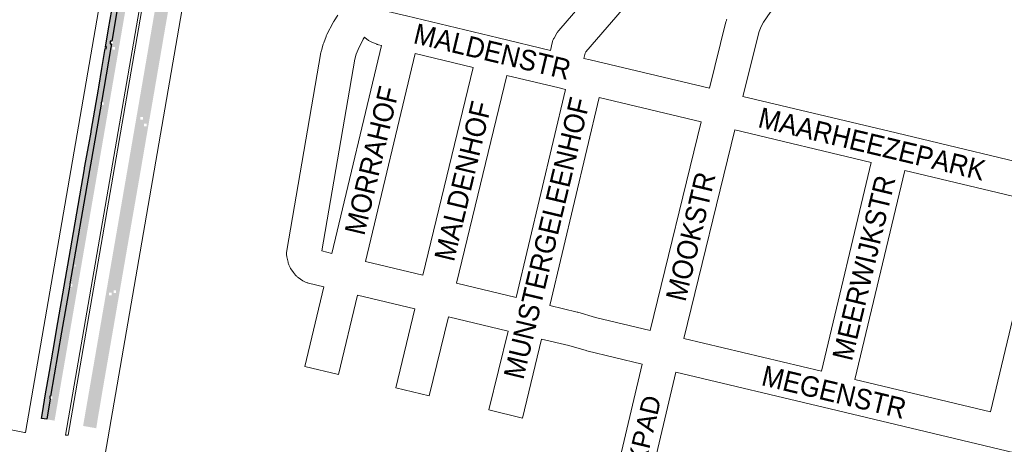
# Paper-space layout 'Layout1' of a CAD drawing. Header units: metres. Extents: x 123097 to 144122, y 392739 to 407589.
# Tile 78 of 256: x 127243 to 127615, y 399911 to 400071. Entities that reach past the tile are written whole.
import ezdxf
from ezdxf.enums import TextEntityAlignment as Align

# ---------------------------------------------------------------- set-up
doc = ezdxf.new("R2010")
doc.units = ezdxf.units.M
doc.header["$MEASUREMENT"] = 0
for name, color, linetype, lineweight in [('gs-anno-wegen algemeen tekst', 7, 'Continuous', 0), ('gs-knt-aanvullende hoofdweg', 7, 'Continuous', 0), ('gs-knt-wegen algemeen', 7, 'Continuous', 0), ('ir-ARC-asfalt-hoofdwegen-te inspecteren', 5, 'Continuous', 0), ('ir-ARC-fietspaden naastliggend- te inspecteren', 1, 'Continuous', 0)]:
    doc.layers.add(name, color=color, linetype=linetype, lineweight=lineweight)
doc.styles.add('Style-Arial', font='arial.ttf')

psp = doc.layouts.get("Layout1")

# ---------------------------------------------------------------- hatches: boundary and pattern name
at = {"layer": 'ir-ARC-asfalt-hoofdwegen-te inspecteren', "linetype": 'Continuous', "lineweight": 13, "extrusion": (0, 0, -1)}
h = psp.add_hatch(color=5, dxfattribs=at)
h.paths.add_polyline_path([(-127280.604, 400078.307, 0.0395252), (-127283.371, 400090.502, 0.0351561), (-127287.501, 400101.025), (-127288.153, 400101.025), (-127288.153, 400102.025), (-127287.985, 400102.025, 0.027053), (-127292.251, 400109.611), (-127294.826, 400108.125), (-127293.619, 400106.141), (-127292.907, 400104.936), (-127291.47, 400102.299), (-127290.16, 400099.597, -0.0246116), (-127286.79, 400091.226, -0.0304726), (-127284.466, 400082.504), (-127272.729, 400014.489), (-127272.363, 400012.365), (-127272.313, 400012.077), (-127272.029, 400010.433), (-127271.973, 400010.11), (-127256.435, 399920.081), (-127253.464, 399920.594), (-127254.777, 399928.282), (-127255.645, 399928.282), (-127255.645, 399929.282), (-127254.948, 399929.282), (-127259.078, 399953.462), (-127262.169, 399971.283), (-127262.169, 399970.727), (-127263.169, 399970.727), (-127263.169, 399971.727), (-127262.246, 399971.727), (-127269.68, 400014.587), (-127273.974, 400039.521), (-127273.974, 400039.319), (-127274.974, 400039.319), (-127274.974, 400040.319), (-127274.111, 400040.319), (-127277.671, 400060.988), (-127277.895, 400062.313), (-127278.449, 400062.313), (-127278.449, 400063.313), (-127278.065, 400063.313)])
h.paths.add_polyline_path([(-127289.19, 400098.346), (-127289.19, 400099.346), (-127288.19, 400099.346), (-127288.19, 400098.346)], flags=16)
h.paths.add_polyline_path([(-127279.286, 400060.174), (-127279.286, 400061.174), (-127278.286, 400061.174), (-127278.286, 400060.174)], flags=16)
h.paths.add_polyline_path([(-127264.114, 399978.094), (-127264.447, 399978.542), (-127264.288, 399979.078), (-127263.955, 399978.629)], flags=16)
h = psp.add_hatch(color=5, dxfattribs=at)
h.paths.add_polyline_path([(-127294.783, 400077.811, 0.0762264), (-127300.945, 400096.765), (-127302.009, 400098.743), (-127303.138, 400100.685), (-127304.356, 400102.625, 0.0000014), (-127304.356, 400102.625), (-127306.91, 400101.152, -0.035056), (-127302.823, 400093.96), (-127302.823, 400094.886), (-127301.823, 400094.886), (-127301.823, 400093.886), (-127302.787, 400093.886, -0.0741624), (-127297.683, 400077.226), (-127285.896, 400008.643), (-127279.096, 399969.236), (-127278.683, 399969.236), (-127278.683, 399968.236), (-127278.924, 399968.236), (-127270.182, 399917.572), (-127267.21, 399918.094), (-127282.796, 400008.242), (-127283.188, 400010.498)])
h.paths.add_polyline_path([(-127301.043, 400093.237), (-127301.043, 400094.237), (-127300.043, 400094.237), (-127300.043, 400093.237)], flags=16)
h.paths.add_polyline_path([(-127289.834, 400033.697), (-127289.834, 400034.697), (-127288.834, 400034.697), (-127288.834, 400033.697)], flags=16)
h.paths.add_polyline_path([(-127277.957, 399967.444), (-127277.957, 399968.444), (-127276.957, 399968.444), (-127276.957, 399967.444)], flags=16)
at = {"layer": 'ir-ARC-fietspaden naastliggend- te inspecteren', "linetype": 'Continuous', "lineweight": 30, "extrusion": (0, 0, -1)}
psp.add_hatch(color=1, dxfattribs=at).paths.add_polyline_path([(-127278.698, 400078.626, 0.0408445), (-127281.528, 400091.267), (-127281.65, 400091.622), (-127283.012, 400095.576, 0.0017798), (-127283.227, 400096.134), (-127283.227, 400096.133), (-127283.351, 400096.453, 0.0368755), (-127288.713, 400107.594, 0.0020749), (-127289.064, 400108.198), (-127290.83, 400107.291, -0.0185961), (-127287.985, 400102.025), (-127287.153, 400102.025), (-127287.153, 400101.025), (-127287.501, 400101.025, -0.0351561), (-127283.371, 400090.502, -0.0395252), (-127280.604, 400078.307), (-127278.065, 400063.313), (-127277.449, 400063.313), (-127277.449, 400062.313), (-127277.895, 400062.313), (-127277.671, 400060.988), (-127274.111, 400040.319), (-127273.974, 400040.319), (-127273.974, 400039.521), (-127269.68, 400014.587), (-127262.246, 399971.727), (-127262.169, 399971.727), (-127262.169, 399971.283), (-127259.078, 399953.462), (-127254.948, 399929.282), (-127254.645, 399929.282), (-127254.645, 399928.282), (-127254.777, 399928.282), (-127253.464, 399920.594), (-127251.466, 399920.897), (-127251.96, 399923.85), (-127252.927, 399929.397), (-127254.51, 399938.6), (-127255.93, 399946.743), (-127257.728, 399957.132), (-127262.442, 399984.619), (-127267.706, 400015.131), (-127267.771, 400015.5), (-127269.316, 400024.263), (-127270.192, 400029.003), (-127270.197, 400029.002), (-127270.26, 400029.372), (-127272.964, 400045.267), (-127272.965, 400045.267), (-127273.089, 400046.007), (-127274.257, 400053.023), (-127275.565, 400060.569), (-127275.955, 400060.498), (-127276.09, 400061.236), (-127275.696, 400061.308), (-127275.64, 400061), (-127275.654, 400061.08), (-127276.846, 400067.953)])
h = psp.add_hatch(color=1, dxfattribs=at)
h.paths.add_polyline_path([(-127297.683, 400077.226, 0.0741624), (-127302.787, 400093.886), (-127302.823, 400093.886), (-127302.823, 400093.96, 0.0270234), (-127305.886, 400099.556), (-127307.667, 400098.641, -0.0523814), (-127302.579, 400088.16), (-127302.005, 400086.494, -0.010684), (-127301.258, 400084.068), (-127301.256, 400084.068), (-127301.056, 400083.346), (-127301.057, 400083.345, -0.0204151), (-127299.981, 400078.617), (-127298.807, 400071.915), (-127298.742, 400071.546), (-127298.127, 400068.033), (-127297.867, 400066.512), (-127296.717, 400059.789), (-127296.469, 400058.341), (-127293.659, 400041.968), (-127293.658, 400041.968), (-127293.532, 400041.228), (-127293.532, 400041.228), (-127293.496, 400041.018), (-127293.15, 400039.028), (-127292.038, 400032.636), (-127291.704, 400030.713), (-127288.742, 400013.421), (-127288.388, 400011.383), (-127288.361, 400011.225), (-127288.36, 400011.225), (-127288.232, 400010.487), (-127288.232, 400010.486), (-127287.35, 400005.402), (-127287, 400003.382), (-127283.985, 399986.117), (-127283.649, 399984.168), (-127282.558, 399977.832), (-127282.309, 399976.384), (-127279.318, 399959.062), (-127278.895, 399956.619), (-127277.434, 399948.177), (-127275.372, 399936.269), (-127275.372, 399936.27), (-127275.244, 399935.53), (-127275.244, 399935.53), (-127274.709, 399932.438), (-127272.785, 399921.04), (-127272.169, 399917.223), (-127270.182, 399917.572), (-127278.924, 399968.236), (-127279.683, 399968.236), (-127279.683, 399969.236), (-127279.096, 399969.236), (-127285.896, 400008.643)])
h.paths.add_polyline_path([(-127291.163, 400031.17), (-127291.163, 400032.17), (-127290.163, 400032.17), (-127290.163, 400031.17)], flags=16)

# ---------------------------------------------------------------- linework, layer by layer
at = {"layer": 'gs-knt-aanvullende hoofdweg', "color": 7, "linetype": 'Continuous', "flags": 128}
for points in [[(127404.028, 400203.684), (127347.042, 400137.435), (127346.996, 400137.381), (127316.219, 400102.272), (127311.126, 400094.425), (127310.03, 400092.411), (127308.13, 400088.186), (127306.705, 400084.408), (127305.935, 400081.888), (127305.114, 400078.442), (127275.41, 399906.624), (127275.01, 399904.307), (127275.004, 399904.272), (127274.471, 399901.272), (127268.86, 399869.694), (127268.046, 399863.08), (127267.929, 399860.452), (127268.145, 399853.982), (127268.438, 399851.369), (127269.621, 399845.199), (127271.414, 399839.234), (127323.307, 399695.626)], [(127245.494, 399915.554), (127274.693, 400084.448), (127274.732, 400084.659), (127274.787, 400084.91), (127275.95, 400089.787), (127276.072, 400090.238), (127276.387, 400091.353), (127277.276, 400094.184), (127277.426, 400094.625), (127278.606, 400097.881), (127279.129, 400099.172), (127279.313, 400099.619), (127279.449, 400099.92)], [(127289.453, 400081.657), (127260.581, 399914.652)], [(127260.581, 399914.652), (127260.808, 399914.551), (127261.555, 399914.647), (127290.354, 400081.232)]]:
    psp.add_lwpolyline(points, dxfattribs=at)
at = {"layer": 'gs-knt-wegen algemeen', "color": 7, "linetype": 'Continuous', "flags": 128}
for points in [[(127590.838, 400206.443), (127577.679, 400199.277), (127577.331, 400199.05), (127576.823, 400198.568), (127528.583, 400142.528), (127510.052, 400121.001), (127456.936, 400059.297), (127456.655, 400058.811), (127456.193, 400056.863), (127458.578, 400056.293), (127503.545, 400045.55)], [(127620.484, 400151.591), (127588.212, 400133.823), (127584.248, 400131.546), (127580.509, 400129.184), (127569.388, 400121.133), (127563.878, 400116.798), (127559.252, 400112.784), (127557.322, 400110.775), (127526.44, 400074.2), (127523.955, 400070.556), (127523.065, 400068.854), (127522.301, 400067.051), (127516.209, 400042.525)], [(127443.529, 400059.887), (127444.207, 400062.744), (127444.287, 400063.049), (127444.382, 400063.349), (127444.491, 400063.645), (127444.614, 400063.935), (127444.752, 400064.219), (127444.903, 400064.495), (127445.965, 400066.335), (127446.123, 400066.596), (127446.294, 400066.848), (127446.476, 400067.093), (127446.669, 400067.328), (127495.937, 400124.562)], [(127381.775, 400074.834), (127382.05, 400074.597), (127382.188, 400074.541), (127389.185, 400072.87), (127423.766, 400064.609), (127443.529, 400059.887)], [(127358.06, 399970.568), (127352.255, 399971.995), (127351.975, 399972.071), (127351.698, 399972.159), (127351.426, 399972.259), (127351.159, 399972.371), (127350.897, 399972.495), (127350.64, 399972.63), (127350.39, 399972.777), (127350.147, 399972.935), (127348.423, 399974.108), (127348.171, 399974.288), (127347.927, 399974.481), (127347.693, 399974.685), (127347.469, 399974.899), (127347.256, 399975.125), (127347.053, 399975.36), (127346.862, 399975.604), (127346.683, 399975.857), (127345.519, 399977.588), (127345.352, 399977.85), (127345.197, 399978.12), (127345.056, 399978.397), (127344.927, 399978.68), (127344.813, 399978.969), (127344.713, 399979.263), (127344.626, 399979.561), (127344.554, 399979.863), (127344.119, 399981.904), (127344.062, 399982.208), (127344.019, 399982.515), (127343.991, 399982.824), (127343.977, 399983.133), (127343.979, 399983.443), (127343.995, 399983.753), (127344.025, 399984.061), (127344.071, 399984.367), (127356.969, 400059.139), (127357.013, 400059.369), (127357.065, 400059.598), (127357.126, 400059.825), (127357.828, 400062.275), (127357.903, 400062.52), (127357.988, 400062.762), (127358.881, 400065.15), (127358.975, 400065.388), (127359.079, 400065.621), (127359.191, 400065.85), (127361.523, 400070.379), (127361.645, 400070.604), (127361.775, 400070.824), (127361.914, 400071.039), (127363.339, 400073.152)], [(127503.545, 400045.55), (127509.789, 400070.688), (127509.856, 400070.935), (127509.932, 400071.179), (127510.018, 400071.42), (127510.113, 400071.658)], [(127373.434, 400064.834), (127372.923, 400064.077), (127370.942, 400060.231), (127370.274, 400058.442), (127369.739, 400056.578), (127357.25, 399984.175), (127361.084, 399983.232)], [(127379.828, 400061.718), (127378.686, 400061.991), (127378.45, 400062.052), (127378.216, 400062.123), (127377.984, 400062.201), (127377.756, 400062.289), (127376.173, 400062.93), (127375.895, 400063.05), (127375.623, 400063.183), (127375.358, 400063.328), (127375.099, 400063.486), (127374.849, 400063.655), (127374.606, 400063.836), (127374.372, 400064.028), (127373.434, 400064.834)], [(127361.084, 399983.232), (127379.828, 400061.718)], [(127392.491, 400058.694), (127373.738, 399980.165)], [(127414.393, 400053.462), (127392.491, 400058.694)], [(127395.437, 399974.98), (127414.393, 400053.462)], [(127427.056, 400050.436), (127408.1, 399971.954)], [(127446.842, 400045.711), (127427.056, 400050.436)], [(127430.617, 399966.574), (127449.232, 400045.139)], [(127446.851, 400045.709), (127446.849, 400045.709), (127446.845, 400045.709), (127446.842, 400045.711)], [(127446.851, 400045.709), (127446.849, 400045.709), (127446.845, 400045.709), (127446.842, 400045.711)], [(127449.232, 400045.139), (127446.851, 400045.709)], [(127461.896, 400042.114), (127443.281, 399963.548)], [(127500.434, 400032.907), (127461.896, 400042.114)], [(127516.209, 400042.525), (127573.969, 400028.725), (127635.821, 400013.949), (127663.758, 400041.946)], [(127481.233, 399954.132), (127500.434, 400032.907)], [(127513.098, 400029.881), (127493.896, 399951.106)], [(127564.612, 400017.574), (127513.098, 400029.881)], [(127545.774, 399938.712), (127564.612, 400017.574)], [(127577.275, 400014.549), (127558.437, 399935.686)], [(127628.416, 400002.331), (127577.275, 400014.549)], [(127104.307, 400010.627), (127126.462, 399988.152), (127126.564, 399988.047), (127165.624, 399946.594), (127168.574, 399943.847), (127175.156, 399938.496), (127178.441, 399936.173), (127185.618, 399931.791), (127193.16, 399928.069), (127196.879, 399926.534), (127204.92, 399923.833), (127208.85, 399922.801), (127215.038, 399921.537), (127245.124, 399915.61), (127245.494, 399915.554)], [(127558.437, 399935.686), (127609.578, 399923.467), (127628.416, 400002.331)], [(127373.738, 399980.165), (127395.437, 399974.98)], [(127408.1, 399971.954), (127430.617, 399966.574)], [(127370.714, 399967.501), (127363.559, 399937.543), (127363.551, 399937.536)], [(127392.38, 399962.324), (127370.714, 399967.501)], [(127443.281, 399963.548), (127453.643, 399961.072), (127453.947, 399960.991), (127460.526, 399959.079), (127481.233, 399954.132)], [(127405.043, 399959.298), (127397.832, 399929.441), (127397.824, 399929.434)], [(127427.576, 399953.914), (127405.043, 399959.298)], [(127440.239, 399950.888), (127432.983, 399921.085), (127432.976, 399921.079)], [(127478.195, 399941.471), (127457.347, 399946.452), (127457.043, 399946.533), (127450.464, 399948.445), (127440.239, 399950.888)], [(127493.896, 399951.106), (127545.774, 399938.712)], [(127461.944, 399872.63), (127478.195, 399941.471)], [(127490.859, 399938.445), (127474.609, 399869.61)]]:
    psp.add_lwpolyline(points, dxfattribs=at)
for points in [[(127641.382, 400000.462), (127641.381, 400000.459), (127641.38, 400000.456), (127641.356, 400000.386), (127641.333, 400000.315), (127641.31, 400000.242), (127641.289, 400000.17), (127641.269, 400000.097), (127622.241, 399920.441), (127636.967, 399916.923, -0.3684596), (127636.974, 399916.912), (127633.953, 399904.266, -0.3848432), (127633.942, 399904.259), (127612.884, 399909.29), (127549.08, 399924.535), (127490.859, 399938.445)], [(127363.551, 399937.536), (127363.547, 399937.536), (127350.902, 399940.556, -0.368463), (127350.895, 399940.567), (127358.06, 399970.568)], [(127397.824, 399929.434), (127397.82, 399929.434), (127385.183, 399932.487, -0.3683383), (127385.176, 399932.497), (127392.38, 399962.324)], [(127432.976, 399921.079), (127432.971, 399921.078), (127420.34, 399924.154, -0.3682498), (127420.333, 399924.165), (127427.576, 399953.914)]]:
    psp.add_lwpolyline(points, format="xyb", dxfattribs=at)
at = {"layer": 'ir-ARC-fietspaden naastliggend- te inspecteren', "color": 1, "linetype": 'Continuous', "lineweight": 30}
psp.add_lwpolyline([(127280.604, 400078.307), (127278.065, 400063.313), (127277.449, 400063.313), (127277.449, 400062.313), (127277.895, 400062.313), (127277.671, 400060.988), (127274.111, 400040.319), (127273.974, 400040.319), (127273.974, 400039.521), (127269.68, 400014.587), (127262.246, 399971.727), (127262.169, 399971.727), (127262.169, 399971.283), (127259.078, 399953.462), (127254.948, 399929.282), (127254.645, 399929.282), (127254.645, 399928.282), (127254.777, 399928.282), (127253.464, 399920.594), (127251.466, 399920.897), (127251.96, 399923.85), (127252.927, 399929.397), (127254.51, 399938.6), (127255.93, 399946.743), (127257.728, 399957.132), (127262.442, 399984.619), (127267.706, 400015.131), (127267.771, 400015.5), (127269.316, 400024.263), (127270.192, 400029.003), (127270.197, 400029.002), (127270.26, 400029.372), (127272.964, 400045.267), (127272.965, 400045.267), (127273.089, 400046.007), (127274.257, 400053.023), (127275.565, 400060.569), (127275.955, 400060.498), (127276.09, 400061.236), (127275.696, 400061.308), (127275.64, 400061), (127275.654, 400061.08), (127276.846, 400067.953), (127278.698, 400078.626, -0.0408445)], format="xyb", dxfattribs=at)

# ---------------------------------------------------------------- texts
at = {"layer": 'gs-anno-wegen algemeen tekst', "color": 7, "style": 'Style-Arial', "width": 0.909091}
for s, rotation, p in [('MALDENSTR', 346.56495, (127421.658, 400059.426)), ('MORRAHOF', 76.56439, (127376.165, 400018.291)), ('MALDENHOF', 76.56439, (127410.508, 400010.543)), ('MUNSTERGELEENHOF', 76.56439, (127442.166, 399989.001)), ('MAARHEEZEPARK', 346.56446, (127564.914, 400024.56)), ('MOOKSTR', 76.56439, (127496.464, 399989.624)), ('MEERWIJKSTR', 76.56579, (127561.818, 399977.777)), ('MEGENSTR', 346.56476, (127550.593, 399930.867))]:
    psp.add_text(s, height=7.7, rotation=rotation, dxfattribs=at).set_placement(p, align=Align.MIDDLE_CENTER)
at = {"layer": 'gs-anno-wegen algemeen tekst', "color": 7, "style": 'Style-Arial'}
psp.add_text('MOOKPAD', height=7, rotation=76.56388, dxfattribs=at).set_placement((127476.269, 399905.092), align=Align.MIDDLE_CENTER)

doc.saveas('drawing.dxf')
